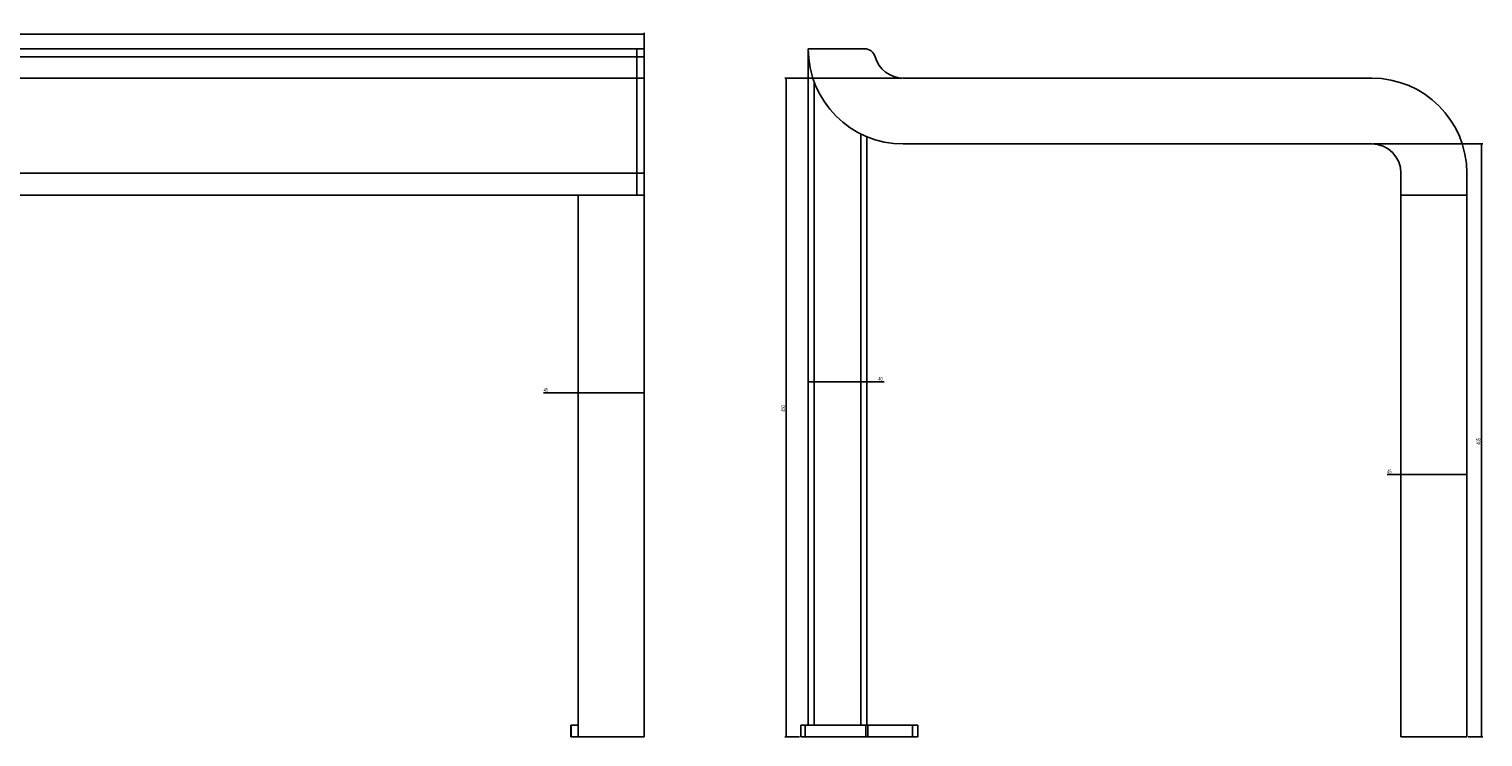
# Model space of a CAD drawing. Header units: millimetres. Extents: x 53 to 2039, y 44 to 1064.
# Tile 3 of 3: x 1046 to 2039, y 581 to 1064. Entities that reach past the tile are written whole.
import ezdxf

# ---------------------------------------------------------------- set-up
doc = ezdxf.new("R2010")
doc.units = ezdxf.units.MM
doc.layers.add('FORMAT', color=7, linetype='Continuous')
doc.styles.add('SLDTEXTSTYLE0', font='TXT', dxfattribs={"width": 0.605})
doc.dimstyles.new('SLDDIMSTYLE0', dxfattribs={"dimtxt": 2.568319, "dimasz": 2, "dimexe": 0, "dimexo": 0.0625, "dimgap": 0.64208, "dimtad": 1, "dimrnd": 1e-09, "dimzin": 12, "dimdsep": 46, "dimtxsty": 'SLDTEXTSTYLE0', "dimsah": 1, "dimcen": 0.09, "dimadec": 0, "dimazin": 3, "dimtfac": 1, "dimtofl": 0, "dimtmove": 0, "dimatfit": 3, "dimfxl": 1, "dimfrac": 2, "dimtolj": 1, "dimtzin": 12, "dimarcsym": 0})

# ---------------------------------------------------------------- blocks, each defined once
blk = doc.blocks.new('_D_1')
at = {"layer": 'FORMAT'}
for q in [(1397.35, 815.78), (1465.96, 815.78)]:
    blk.add_line((1420.96, 815.78), q, dxfattribs=at)
for points in [[(1420.96, 815.78), (1422.96, 815.28), (1422.96, 816.28)], [(1465.96, 815.78), (1463.96, 816.28), (1463.96, 815.28)]]:
    blk.add_solid(points, dxfattribs=at)
at = {"layer": 'FORMAT', "insert": (1397.35, 819.19), "char_height": 2.646, "attachment_point": 1, "style": 'SLDTEXTSTYLE0'}
blk.add_mtext('45', dxfattribs=at)
blk = doc.blocks.new('_D_3')
at = {"layer": 'FORMAT'}
for p, q in [((65.96, 1031.77), (65.96, 1061.77)), ((65.96, 1060.78), (1465.96, 1060.78)), ((1465.96, 1031.77), (1465.96, 1061.77))]:
    blk.add_line(p, q, dxfattribs=at)
for points in [[(65.96, 1060.78), (67.96, 1060.28), (67.96, 1061.28)], [(1465.96, 1060.78), (1463.96, 1061.28), (1463.96, 1060.28)]]:
    blk.add_solid(points, dxfattribs=at)
at = {"layer": 'FORMAT', "insert": (762.04, 1064.19), "char_height": 2.646, "attachment_point": 1, "style": 'SLDTEXTSTYLE0'}
blk.add_mtext('1400', dxfattribs=at)
blk = doc.blocks.new('_D_4')
at = {"layer": 'FORMAT'}
for q in [(1973.7, 759.97), (2028.09, 759.97)]:
    blk.add_line((1983.09, 759.97), q, dxfattribs=at)
for points in [[(1983.09, 759.97), (1985.09, 759.47), (1985.09, 760.47)], [(2028.09, 759.97), (2026.09, 760.47), (2026.09, 759.47)]]:
    blk.add_solid(points, dxfattribs=at)
at = {"layer": 'FORMAT', "insert": (1973.7, 763.38), "char_height": 2.646, "attachment_point": 1, "style": 'SLDTEXTSTYLE0'}
blk.add_mtext('45', dxfattribs=at)
blk = doc.blocks.new('_D_5')
at = {"layer": 'FORMAT'}
for q in [(1578.09, 823.24), (1629.9, 823.24)]:
    blk.add_line((1618.09, 823.24), q, dxfattribs=at)
for points in [[(1578.09, 823.24), (1580.09, 822.74), (1580.09, 823.74)], [(1618.09, 823.24), (1616.09, 823.74), (1616.09, 822.74)]]:
    blk.add_solid(points, dxfattribs=at)
at = {"layer": 'FORMAT', "insert": (1625.98, 826.65), "char_height": 2.646, "attachment_point": 1, "style": 'SLDTEXTSTYLE0'}
blk.add_mtext('40', dxfattribs=at)
blk = doc.blocks.new('_D_6')
at = {"layer": 'FORMAT'}
for p, q in [((1964.09, 985.78), (2039.09, 985.78)), ((2038.09, 985.78), (2038.09, 580.78)), ((2029.09, 580.78), (2039.09, 580.78))]:
    blk.add_line(p, q, dxfattribs=at)
for points in [[(2038.09, 985.78), (2037.59, 983.78), (2038.59, 983.78)], [(2038.09, 580.78), (2038.59, 582.78), (2037.59, 582.78)]]:
    blk.add_solid(points, dxfattribs=at)
at = {"layer": 'FORMAT', "insert": (2034.68, 780.34), "char_height": 2.646, "attachment_point": 1, "rotation": 90, "style": 'SLDTEXTSTYLE0'}
blk.add_mtext('405', dxfattribs=at)
blk = doc.blocks.new('_D_7')
at = {"layer": 'FORMAT'}
for p, q in [((1642.1, 1030.78), (1562.1, 1030.78)), ((1563.09, 1030.78), (1563.09, 580.78)), ((1572.1, 580.78), (1562.1, 580.78))]:
    blk.add_line(p, q, dxfattribs=at)
for points in [[(1563.09, 1030.78), (1562.59, 1028.78), (1563.59, 1028.78)], [(1563.09, 580.78), (1563.59, 582.78), (1562.59, 582.78)]]:
    blk.add_solid(points, dxfattribs=at)
at = {"layer": 'FORMAT', "insert": (1559.68, 802.84), "char_height": 2.646, "attachment_point": 1, "rotation": 90, "style": 'SLDTEXTSTYLE0'}
blk.add_mtext('450', dxfattribs=at)

msp = doc.modelspace()

# ---------------------------------------------------------------- linework, layer by layer
at = {"color": 7, "linetype": 'Continuous', "lineweight": 25}
for p, q in [((70.961, 1050.782), (1460.961, 1050.782)), ((70.961, 1045.381), (1460.961, 1045.381)), ((1460.961, 1050.782), (1460.961, 1045.381)), ((1460.961, 1050.782), (1465.961, 1050.782)), ((1460.961, 1045.381), (1460.961, 1030.782)), ((1465.961, 1045.381), (1460.961, 1045.381)), ((1465.961, 1050.782), (1465.961, 1045.381)), ((1465.961, 1030.782), (1465.961, 1045.381)), ((1578.095, 1046.782), (1578.095, 1050.782)), ((1616.713, 1050.782), (1578.095, 1050.782)), ((1578.095, 1046.782), (1578.218, 1046.782)), ((1578.095, 588.782), (1578.095, 1046.782)), ((70.961, 1030.782), (1460.961, 1030.782)), ((1460.961, 965.782), (1460.961, 1030.782)), ((1460.961, 1030.782), (1465.961, 1030.782)), ((1465.961, 965.782), (1465.961, 1030.782)), ((1963.095, 1030.782), (1643.095, 1030.782)), ((1618.095, 990.782), (1618.095, 588.782)), ((1643.095, 985.782), (1963.095, 985.782)), ((70.961, 965.782), (1460.961, 965.782)), ((1460.961, 950.782), (1460.961, 965.782)), ((1460.961, 965.782), (1465.961, 965.782)), ((1465.961, 950.782), (1465.961, 965.782)), ((1983.095, 965.782), (1983.095, 950.782)), ((2028.095, 950.782), (2028.095, 965.782)), ((70.961, 950.782), (1460.961, 950.782)), ((1465.961, 950.782), (1420.961, 950.782)), ((1420.961, 580.782), (1420.961, 950.782)), ((1460.961, 950.782), (1465.961, 950.782)), ((1465.961, 580.782), (1465.961, 950.782)), ((1983.095, 950.782), (2028.095, 950.782)), ((1983.095, 950.782), (1983.095, 580.782)), ((2028.095, 950.782), (2028.095, 580.782)), ((1415.961, 580.782), (1415.961, 588.782)), ((1415.961, 588.782), (1416.153, 588.782)), ((1416.153, 588.782), (1416.153, 580.782)), ((1416.153, 588.782), (1420.961, 588.782)), ((1573.095, 580.782), (1573.095, 588.782)), ((1573.095, 588.782), (1576.095, 588.782)), ((1576.095, 588.782), (1576.095, 580.782)), ((1576.095, 588.782), (1617.395, 588.782)), ((1617.395, 580.782), (1617.395, 588.782)), ((1617.395, 588.782), (1618.768, 588.782)), ((1618.768, 588.782), (1618.768, 580.782)), ((1618.768, 588.782), (1649.468, 588.782)), ((1649.468, 580.782), (1649.468, 588.782)), ((1649.468, 588.782), (1653.095, 588.782)), ((1653.095, 588.782), (1653.095, 580.782)), ((1416.153, 580.782), (1415.961, 580.782)), ((1416.153, 580.782), (1420.961, 580.782)), ((1465.961, 580.782), (1420.961, 580.782)), ((1576.095, 580.782), (1573.095, 580.782)), ((1576.095, 580.782), (1617.395, 580.782)), ((1618.768, 580.782), (1617.395, 580.782)), ((1618.768, 580.782), (1649.468, 580.782)), ((1653.095, 580.782), (1649.468, 580.782)), ((1983.095, 580.782), (2028.095, 580.782))]:
    msp.add_line(p, q, dxfattribs=at)
at = {"color": 8, "linetype": 'Continuous', "lineweight": 25}
for p, q in [((1582.095, 1028.332), (1582.095, 588.782)), ((1614.095, 588.782), (1614.095, 992.61))]:
    msp.add_line(p, q, dxfattribs=at)
at = {"color": 7, "linetype": 'Continuous', "lineweight": 25}
for centre, radius, start, end in [((1643.095, 1050.782), 65, 180, 270), ((1616.713, 1043.382), 7.4, 15.66861, 90), ((1616.715, 1043.382), 7.4, 15.66861, 90), ((1643.095, 1050.782), 20, 195.66861, 270), ((1643.097, 1050.782), 20, 195.66861, 270), ((1963.095, 965.782), 65, 0, 90), ((1963.095, 965.782), 20, 0, 90)]:
    msp.add_arc(centre, radius, start, end, dxfattribs=at)

# ---------------------------------------------------------------- dimensions: what is measured, and where the dimension line sits
at = {"layer": 'FORMAT'}
for base, p1, p2, picture, middle in [((1465.961, 1060.782), (65.961, 1030.782), (1465.961, 1030.782), '_D_3', (765.961, 1060.782)), ((1578.095, 823.235), (1618.095, 1046.782), (1578.095, 1046.782), '_D_5', (1627.939, 823.235)), ((1465.961, 815.782), (1420.961, 950.782), (1465.961, 950.782), '_D_1', (1399.306, 815.782)), ((2028.095, 759.973), (1983.095, 580.782), (2028.095, 580.782), '_D_4', (1975.663, 759.973))]:
    dim = msp.add_linear_dim(base=base, p1=p1, p2=p2, dimstyle='SLDDIMSTYLE0', dxfattribs=at)
    dim.commit()
    dim.dimension.update_dxf_attribs({"geometry": picture, "text_midpoint": middle, "dimtype": 160})
for base, p1, p2, picture, middle in [((1563.095, 580.782), (1643.095, 1030.782), (1573.095, 580.782), '_D_7', (1563.095, 805.782)), ((2038.095, 580.782), (1963.095, 985.782), (2028.095, 580.782), '_D_6', (2038.095, 783.282))]:
    dim = msp.add_linear_dim(base=base, p1=p1, p2=p2, angle=90, dimstyle='SLDDIMSTYLE0', dxfattribs=at)
    dim.commit()
    dim.dimension.update_dxf_attribs({"geometry": picture, "text_midpoint": middle, "dimtype": 160})

doc.saveas('drawing.dxf')
